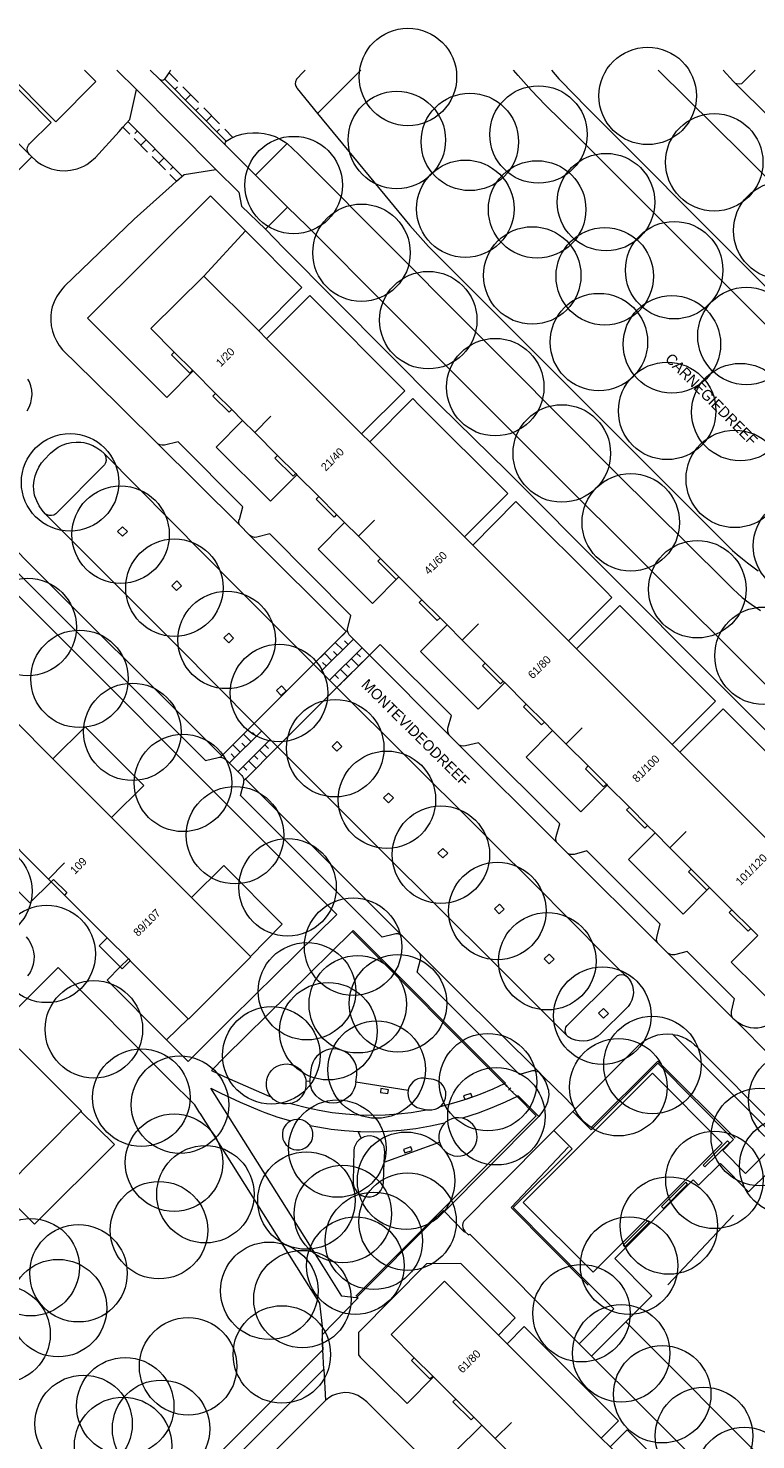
# Model space of a CAD drawing. Header units: metres. Extents: x 134994 to 136506, y 457393 to 459006.
# Tile 125 of 171: x 135642 to 135737, y 458820 to 459005. Entities that reach past the tile are written whole.
import ezdxf
from ezdxf.enums import TextEntityAlignment as Align

# ---------------------------------------------------------------- set-up
doc = ezdxf.new("R2010")
doc.units = ezdxf.units.M
for name, color, linetype, lineweight in [('B-WE-GR-BOOM-S', 250, 'Continuous', 13), ('B-WE-GW_TALUDLIJNEN', 251, 'Continuous', 5), ('B-WE-KG_BEBOUWING', 251, 'Continuous', 20), ('B-WE-KG_BEBOUWING TUSSENMUUR', 251, 'Continuous', 5), ('B-WE-KG_HUISNR', 251, 'Continuous', 5), ('B-WE-KG_ONDERGROND_REST', 251, 'Continuous', 5), ('B-WE-KG_STRAATNAAM', 251, 'Continuous', 5)]:
    doc.layers.add(name, color=color, linetype=linetype, lineweight=lineweight)
doc.styles.add('Styledgn000', font='dgn000.shx')

# ---------------------------------------------------------------- blocks, each defined once
blk = doc.blocks.new('SGR-BOOM_02')
blk.add_circle((0, 0), 6.4)

msp = doc.modelspace()

# ---------------------------------------------------------------- linework, layer by layer
at = {"layer": 'B-WE-GW_TALUDLIJNEN', "flags": 128}
msp.add_lwpolyline([(135664.93, 458972.94), (135670.4, 458978.88)], dxfattribs=at)
at = {"layer": 'B-WE-KG_BEBOUWING', "flags": 128}
for points in [[(135739.79, 458898.07), (135733.08, 458904.78), (135727.47, 458910.4), (135726.44, 458911.43), (135719.45, 458918.42), (135713.88, 458923.98), (135712.82, 458925.04), (135705.81, 458932.05), (135700.26, 458937.61), (135699.19, 458938.67), (135692.17, 458945.69), (135686.72, 458951.15), (135685.65, 458952.22), (135678.54, 458959.33), (135673.16, 458964.71), (135672.14, 458965.73), (135664.93, 458972.94), (135657.97, 458966.04), (135661.05, 458962.96)], [(135663.45, 458960.56), (135661.05, 458962.96), (135660.69, 458962.6), (135663.09, 458960.2), (135663.45, 458960.56), (135663.52, 458960.48), (135666.48, 458957.52), (135668.59, 458955.41), (135670.03, 458953.97), (135671.61, 458952.4), (135674.61, 458949.39), (135677, 458947), (135677.17, 458946.84), (135680.03, 458943.97), (135682.38, 458941.62), (135683.43, 458940.57), (135685.24, 458938.76), (135688.14, 458935.86), (135690.55, 458933.45), (135690.56, 458933.44), (135693.58, 458930.42), (135695.96, 458928.04), (135696.88, 458927.13), (135698.88, 458925.12), (135701.89, 458922.11), (135704.27, 458919.73), (135704.46, 458919.54), (135707.29, 458916.72), (135709.66, 458914.34), (135710.74, 458913.26), (135712.52, 458911.48), (135715.4, 458908.6), (135717.8, 458906.2), (135717.92, 458906.08), (135720.82, 458903.18), (135723.22, 458900.78), (135724.2, 458899.8), (135726.15, 458897.85), (135728.96, 458895.03), (135731.37, 458892.63), (135731.01, 458892.28), (135730.55, 458892.74), (135728.61, 458894.68), (135728.96, 458895.03)], [(135666.48, 458957.52), (135666.12, 458957.17), (135668.24, 458955.05), (135668.59, 458955.41)], [(135690.55, 458933.45), (135690.2, 458933.1), (135688.84, 458934.45), (135687.79, 458935.51), (135688.14, 458935.86)], [(135701.89, 458922.11), (135701.53, 458921.76), (135703.92, 458919.38), (135704.27, 458919.73)], [(135637.01, 458901.28), (135644.53, 458893.75), (135644.89, 458893.39), (135645.2, 458893.7), (135646.95, 458891.96), (135646.64, 458891.64), (135652.25, 458886.03), (135651.19, 458884.97), (135653.96, 458882.2), (135654.2, 458881.95), (135655.26, 458883.01), (135662.88, 458875.39), (135662.94, 458875.33), (135671.12, 458883.52), (135671.05, 458883.59), (135663.33, 458891.31), (135652.81, 458901.83), (135652.72, 458901.93), (135645.11, 458909.53), (135634.84, 458919.81)], [(135709.66, 458914.34), (135709.3, 458913.99), (135706.93, 458916.36), (135707.29, 458916.72)], [(135715.4, 458908.6), (135715.05, 458908.24), (135717.44, 458905.85), (135717.8, 458906.2)], [(135723.22, 458900.78), (135722.87, 458900.42), (135720.46, 458902.83), (135720.82, 458903.18)], [(135731.37, 458892.63), (135734.3, 458889.7), (135736.76, 458887.24), (135737.68, 458886.32)], [(135652.25, 458886.03), (135655.02, 458883.25), (135655.26, 458883.01)], [(135635.88, 458866.64), (135634.82, 458867.7), (135631.78, 458864.66), (135632.87, 458863.63), (135635.88, 458866.64), (135640.6, 458871.36), (135640.7, 458871.46), (135648.86, 458863.26), (135648.8, 458863.2), (135638.34, 458852.73), (135630.76, 458845.14), (135630.64, 458845.02), (135620.24, 458834.61), (135612.71, 458827.09), (135612.61, 458826.98), (135602.15, 458816.51)], [(135692.58, 458830.88), (135692.21, 458830.52), (135694.62, 458828.11), (135694.99, 458828.47), (135692.58, 458830.88), (135689.53, 458833.92), (135696.53, 458840.94), (135703.64, 458833.83), (135704.77, 458832.7), (135710.21, 458827.26), (135717.14, 458820.32), (135718.29, 458819.17), (135723.88, 458813.58), (135730.86, 458806.6), (135732.02, 458805.44), (135737.55, 458799.9)], [(135706.14, 458817.31), (135703.2, 458820.25), (135701.43, 458822.02), (135700.39, 458823.06), (135698.02, 458825.43), (135695.1, 458828.35), (135694.99, 458828.47)], [(135698.02, 458825.43), (135697.65, 458825.07), (135700.03, 458822.7), (135700.39, 458823.06)]]:
    msp.add_lwpolyline(points, dxfattribs=at)
at = {"layer": 'B-WE-KG_BEBOUWING'}
for points in [[(135677, 458947), (135676.65, 458946.65), (135674.26, 458949.04), (135674.61, 458949.39)], [(135682.38, 458941.62), (135682.03, 458941.27), (135679.67, 458943.62), (135680.03, 458943.97)], [(135695.96, 458928.04), (135695.6, 458927.69), (135693.23, 458930.07), (135693.58, 458930.42)], [(135644.89, 458893.39), (135646.64, 458891.64)], [(135736.76, 458887.24), (135736.41, 458886.88), (135733.94, 458889.35), (135734.3, 458889.7)]]:
    msp.add_lwpolyline(points, dxfattribs=at)
at = {"layer": 'B-WE-KG_BEBOUWING TUSSENMUUR'}
for p, q in [((135671.61, 458952.4), (135673.73, 458954.52)), ((135685.24, 458938.76), (135687.37, 458940.88)), ((135698.88, 458925.12), (135701, 458927.25)), ((135712.52, 458911.49), (135714.64, 458913.61)), ((135726.15, 458897.85), (135728.27, 458899.97)), ((135644.51, 458893.74), (135646.65, 458895.87)), ((135703.21, 458820.25), (135705.33, 458822.37))]:
    msp.add_line(p, q, dxfattribs=at)
at = {"layer": 'B-WE-KG_ONDERGROND_REST'}
for p, q in [((135642.02, 458988.9), (135631.02, 459000)), ((135667.9, 458989.98), (135659.11, 458998.79)), ((135659.79, 458998.82), (135667.85, 458990.65)), ((135660.39, 458999.63), (135661.5, 458998.51)), ((135666.51, 458986.93), (135656.07, 458997.43)), ((135661.13, 458997.46), (135661.49, 458997.81)), ((135662.19, 458997.81), (135664.24, 458995.72)), ((135662.51, 458996.07), (135663.22, 458996.77)), ((135677.2, 458997.56), (135679.86, 458994.31)), ((135712.63, 458997.73), (135716.1, 458994.2)), ((135663.88, 458994.68), (135664.23, 458995.03)), ((135664.93, 458995.03), (135666.99, 458992.95)), ((135714, 458991.27), (135709.77, 458995.41)), ((135662.1, 458986.07), (135654.97, 458993.24)), ((135665.25, 458993.28), (135665.96, 458993.99)), ((135655.2, 458991.59), (135654.32, 458992.47)), ((135657.55, 458989.23), (135655.79, 458991)), ((135656.2, 458992), (135655.85, 458991.65)), ((135657.38, 458990.82), (135656.67, 458990.11)), ((135666.62, 458991.9), (135666.98, 458992.25)), ((135667.67, 458992.25), (135668.76, 458991.15)), ((135658.55, 458989.64), (135658.19, 458989.29)), ((135671.7, 458986.21), (135675.86, 458990.35)), ((135642.33, 458988.59), (135638.09, 458984.34)), ((135642.02, 458988.9), (135642.33, 458988.59)), ((135659.89, 458986.88), (135658.13, 458988.64)), ((135659.72, 458988.47), (135659.01, 458987.76)), ((135660.89, 458987.29), (135660.54, 458986.93)), ((135661.36, 458985.4), (135660.48, 458986.29)), ((135673.04, 458979.1), (135675.93, 458981.99)), ((135694.46, 458976.82), (135698.87, 458972.4)), ((135658.76, 458951.02), (135669.62, 458940.26)), ((135670.92, 458938.93), (135669.62, 458940.26)), ((135683.09, 458925.7), (135683.81, 458926.42)), ((135680.31, 458920.99), (135684.59, 458925.27)), ((135685.72, 458924.13), (135681.44, 458919.86)), ((135681.66, 458924.28), (135682.73, 458925.35)), ((135683.17, 458923.84), (135682.2, 458924.81)), ((135683.88, 458924.55), (135683.4, 458925.04)), ((135679.35, 458921.96), (135679.88, 458922.5)), ((135680.24, 458922.85), (135681.31, 458923.92)), ((135681.03, 458921.71), (135680.54, 458922.19)), ((135681.74, 458922.42), (135680.77, 458923.39)), ((135682.45, 458923.13), (135681.97, 458923.61)), ((135686.68, 458923.16), (135682.41, 458918.89)), ((135684.29, 458922.71), (135685.26, 458921.74)), ((135685.79, 458922.27), (135684.73, 458921.2)), ((135685, 458923.42), (135685.49, 458922.93)), ((135686.68, 458923.16), (135686.15, 458922.63)), ((135697.2, 458912.62), (135686.68, 458923.16)), ((135679.35, 458921.96), (135675.8, 458918.43)), ((135682.41, 458918.89), (135679.35, 458921.96)), ((135682.16, 458920.57), (135682.64, 458920.09)), ((135682.87, 458921.28), (135683.84, 458920.31)), ((135684.37, 458920.85), (135683.3, 458919.78)), ((135683.58, 458921.99), (135684.06, 458921.51)), ((135682.41, 458918.89), (135674.62, 458911.11)), ((135675.75, 458918.48), (135675.1, 458917.86)), ((135675.75, 458918.48), (135675.8, 458918.43)), ((135682.95, 458919.42), (135682.41, 458918.89)), ((135675.17, 458917.79), (135671.56, 458914.19)), ((135675.17, 458917.79), (135675.1, 458917.86)), ((135675.8, 458918.43), (135675.17, 458917.79)), ((135671.56, 458914.19), (135667.31, 458909.94)), ((135668.28, 458908.97), (135672.53, 458913.22)), ((135669.61, 458912.24), (135670.68, 458913.3)), ((135671.03, 458913.66), (135671.56, 458914.19)), ((135671.82, 458912.51), (135671.34, 458913)), ((135668.2, 458910.83), (135669.26, 458911.89)), ((135669.7, 458910.39), (135668.73, 458911.36)), ((135673.66, 458912.08), (135669.41, 458907.84)), ((135670.41, 458911.1), (135669.92, 458911.58)), ((135671.11, 458911.8), (135670.15, 458912.77)), ((135674.62, 458911.11), (135670.39, 458906.88)), ((135672.95, 458911.37), (135673.43, 458910.89)), ((135674.62, 458911.11), (135674.09, 458910.58)), ((135674.62, 458911.11), (135674.62, 458911.11)), ((135697.2, 458912.62), (135698.35, 458911.45)), ((135711.26, 458898.6), (135698.35, 458911.45)), ((135667.11, 458909.74), (135667.84, 458910.47)), ((135667.31, 458909.94), (135667.11, 458909.74)), ((135668.99, 458909.68), (135668.51, 458910.17)), ((135670.82, 458909.25), (135671.79, 458908.28)), ((135671.53, 458909.96), (135672.02, 458909.47)), ((135672.24, 458910.67), (135673.21, 458909.7)), ((135673.74, 458910.23), (135672.68, 458909.17)), ((135670.12, 458908.54), (135670.6, 458908.06)), ((135672.32, 458908.81), (135671.26, 458907.75)), ((135670.39, 458906.88), (135670.2, 458906.69)), ((135691, 458886.27), (135670.39, 458906.88)), ((135711.26, 458898.6), (135712.65, 458897.2)), ((135724.53, 458885.38), (135712.65, 458897.2)), ((135704.4, 458866.87), (135684.43, 458886.87)), ((135691, 458886.27), (135693.15, 458884.15)), ((135725.78, 458884.09), (135724.53, 458885.38)), ((135731.69, 458878.17), (135725.78, 458884.09)), ((135734.37, 458875.51), (135731.69, 458878.17)), ((135662.88, 458875.39), (135660.04, 458872.65)), ((135734.83, 458875.07), (135739.46, 458870.42)), ((135678.86, 458867.2), (135678.38, 458867.15)), ((135691.77, 458865.97), (135684.91, 458867.05)), ((135704.56, 458866.94), (135704.4, 458866.87)), ((135704.7, 458866.57), (135704.4, 458866.87)), ((135704.78, 458866.64), (135704.62, 458866.49)), ((135709.02, 458868.32), (135709.39, 458867.95)), ((135705.48, 458865.77), (135704.7, 458866.57)), ((135705.49, 458865.77), (135704.7, 458866.57)), ((135705.26, 458866.33), (135704.94, 458866.01)), ((135705.57, 458865.85), (135705.41, 458865.69)), ((135706.07, 458865.18), (135705.48, 458865.77)), ((135706.24, 458865.26), (135706.07, 458865.18)), ((135708.92, 458862.58), (135706.24, 458865.26)), ((135713.42, 458863.2), (135710.92, 458860.72)), ((135713.77, 458863.56), (135713.42, 458863.2)), ((135696.56, 458850.1), (135708.48, 458862.11)), ((135708.48, 458862.11), (135708.92, 458862.58)), ((135685.2, 458860.55), (135685.6, 458859.69)), ((135688.64, 458856.55), (135695.9, 458859.17)), ((135696.56, 458850.1), (135696.39, 458850.21)), ((135734.52, 458849.59), (135725.86, 458840.43)), ((135685.79, 458839.58), (135684.96, 458838.76)), ((135720.34, 458835.57), (135715.87, 458831.09)), ((135757.97, 458797.94), (135720.34, 458835.57)), ((135680.47, 458833.87), (135680.48, 458833.39)), ((135680.48, 458833.39), (135680.57, 458831.91)), ((135714.24, 458832.72), (135715.87, 458831.09)), ((135680.71, 458829.37), (135680.92, 458825.28))]:
    msp.add_line(p, q, dxfattribs=at)
at = {"layer": 'B-WE-KG_ONDERGROND_REST', "flags": 128}
for points in [[(135642.02, 458988.9), (135641.88, 458989.11), (135641.78, 458989.35), (135641.75, 458989.61), (135641.79, 458989.87), (135641.89, 458990.11), (135642.05, 458990.32), (135644.87, 458993.1), (135638.03, 459000)], [(135638.76, 459000), (135645.5, 458993.19), (135650.77, 458998.47), (135649.25, 459000)], [(135656.07, 458997.43), (135653.52, 459000)], [(135657.9, 459000), (135659.11, 458998.79)], [(135659.11, 458998.79), (135659.27, 458998.69), (135659.45, 458998.65), (135659.63, 458998.7), (135659.78, 458998.82), (135659.79, 458998.83)], [(135659.79, 458998.82), (135660.21, 458999.35), (135660.39, 458999.64)], [(135660.39, 458999.64), (135660.57, 458999.92), (135660.61, 459000)], [(135677.11, 458998.8), (135676.98, 458998.46), (135676.95, 458998.18), (135677.01, 458997.9), (135677.13, 458997.64), (135677.2, 458997.56)], [(135678.25, 459000), (135677.99, 458999.73), (135677.11, 458998.8)], [(135685.56, 459000), (135679.86, 458994.31)], [(135709.77, 458995.41), (135707.99, 458997.29), (135706.23, 458999.26), (135705.6, 459000)], [(135710.61, 459000), (135711.57, 458998.86), (135712.6, 458997.77), (135712.63, 458997.73)], [(135759.53, 458965.14), (135735.71, 458988.98), (135724.6, 459000)], [(135733.14, 459000), (135734.49, 458998.51), (135734.78, 458998.25)], [(135737.36, 459000), (135735.55, 458998.19), (135735.25, 458998.15), (135734.96, 458998.18), (135734.78, 458998.25)], [(135773.42, 458959.67), (135747.81, 458985.33), (135734.78, 458998.25)], [(135654.31, 458992.48), (135655.2, 458993.5), (135656.07, 458997.43)], [(135679.86, 458994.31), (135691.99, 458979.59)], [(135716.1, 458994.2), (135735.39, 458974.89), (135741.96, 458968.33), (135753.39, 458962.6)], [(135650.71, 458988.52), (135653.83, 458991.93), (135654.31, 458992.48)], [(135667.87, 458990.67), (135668.52, 458991.04), (135668.76, 458991.15)], [(135668.76, 458991.15), (135669.2, 458991.34), (135669.91, 458991.56), (135670.64, 458991.71), (135671.39, 458991.77), (135672.13, 458991.76), (135672.87, 458991.67), (135673.6, 458991.5), (135674.3, 458991.25), (135674.97, 458990.93), (135675.61, 458990.53), (135675.86, 458990.35)], [(135714, 458991.27), (135764.54, 458940.74), (135785.14, 458920.17), (135786.3, 458919.05), (135786.89, 458918.51), (135787.5, 458917.98), (135788.25, 458917.37), (135789.01, 458916.78), (135789.79, 458916.22), (135790.58, 458915.67), (135791.28, 458915.22), (135791.99, 458914.79), (135792.71, 458914.38), (135797.02, 458912.15), (135798.35, 458911.42), (135799.63, 458910.62), (135800.77, 458909.84), (135801.86, 458909.01), (135802.39, 458908.57), (135802.92, 458908.1), (135803.92, 458907.14), (135828.05, 458883.04)], [(135667.9, 458989.98), (135667.78, 458990.14), (135667.74, 458990.34), (135667.78, 458990.53), (135667.87, 458990.67)], [(135671.7, 458986.21), (135667.9, 458989.98)], [(135675.86, 458990.35), (135677.36, 458988.96), (135690.42, 458975.85), (135698.49, 458967.76)], [(135642.33, 458988.59), (135642.87, 458988.1), (135643.16, 458987.87), (135643.63, 458987.57), (135644.12, 458987.32), (135644.88, 458987.04), (135645.27, 458986.92), (135645.66, 458986.84), (135646.03, 458986.8), (135646.73, 458986.78), (135647.42, 458986.84), (135647.87, 458986.92), (135648.31, 458987.03), (135648.74, 458987.18), (135649.16, 458987.36), (135649.58, 458987.6), (135649.98, 458987.88), (135650.71, 458988.52)], [(135655.77, 458980.42), (135660.77, 458984.89), (135661.36, 458985.4)], [(135661.36, 458985.4), (135662.36, 458986.27), (135666.51, 458986.93)], [(135666.51, 458986.93), (135669.52, 458983.94), (135669.89, 458982.11), (135673.04, 458979.1)], [(135675.93, 458981.99), (135671.7, 458986.21)], [(135670.4, 458978.88), (135665.81, 458983.48), (135649.64, 458967.39), (135660.06, 458956.99), (135663.52, 458960.48)], [(135678.49, 458979.49), (135675.93, 458981.99)], [(135655.77, 458980.42), (135646.64, 458971.6), (135646.41, 458971.36), (135645.96, 458970.8), (135645.58, 458970.2), (135645.26, 458969.56), (135645.02, 458968.88), (135644.94, 458968.52), (135644.85, 458967.82), (135644.83, 458967.11), (135644.9, 458966.41), (135645.05, 458965.72), (135645.27, 458965.06), (135645.57, 458964.42), (135645.94, 458963.82), (135646.38, 458963.26), (135650.4, 458959.33), (135658.76, 458951.02)], [(135672.14, 458965.73), (135677.81, 458971.43), (135670.4, 458978.88)], [(135673.04, 458979.1), (135675.45, 458976.61)], [(135678.49, 458979.49), (135699.95, 458957.96), (135709.73, 458948.18), (135751.83, 458906.2), (135754.44, 458903.65)], [(135691.99, 458979.59), (135694.46, 458976.82)], [(135675.45, 458976.61), (135695.92, 458956), (135704.79, 458947.32), (135731.77, 458920.22), (135747.8, 458904.23), (135753.22, 458898.85)], [(135698.87, 458972.4), (135712.68, 458958.57), (135733.74, 458937.5), (135734.36, 458936.91), (135735, 458936.35), (135735.67, 458935.79), (135736.34, 458935.26), (135737.04, 458934.73), (135737.74, 458934.23)], [(135685.65, 458952.22), (135691.34, 458957.88), (135678.84, 458970.38), (135673.16, 458964.71)], [(135698.49, 458967.76), (135704.96, 458961.3), (135719.15, 458947.03), (135733.32, 458932.96), (135734.45, 458931.82), (135735.03, 458931.27), (135735.64, 458930.74), (135736.22, 458930.28), (135736.82, 458929.84), (135738.04, 458929)], [(135641.72, 458955.23), (135641.99, 458955.73), (135642.2, 458956.27), (135642.32, 458956.83), (135642.37, 458957.39), (135642.33, 458957.96), (135642.22, 458958.52), (135642.03, 458959.06), (135641.83, 458959.41)], [(135686.72, 458951.15), (135692.39, 458956.84), (135693.22, 458955.99), (135704.88, 458944.37), (135699.19, 458938.67)], [(135677.17, 458946.84), (135673.68, 458943.36), (135666.56, 458950.47), (135670.03, 458953.97)], [(135644.1, 458941.73), (135643.7, 458942.21), (135643.31, 458942.78), (135642.99, 458943.4), (135642.74, 458944.05), (135642.71, 458944.18), (135642.61, 458944.81), (135642.58, 458945.44), (135642.63, 458946.08), (135642.77, 458946.7), (135642.98, 458947.29), (135643.26, 458947.86), (135643.61, 458948.39), (135644.03, 458948.87), (135644.71, 458949.57), (135644.81, 458949.67), (135645.27, 458950.09), (135645.79, 458950.45), (135646.34, 458950.73), (135646.93, 458950.94), (135647.54, 458951.08), (135648.16, 458951.14), (135648.78, 458951.11), (135649.19, 458951.06), (135649.78, 458950.92), (135650.36, 458950.7), (135650.89, 458950.4), (135651.39, 458950.04), (135651.84, 458949.62)], [(135669.62, 458940.26), (135669.53, 458940.49), (135669.52, 458940.73), (135669.59, 458940.96), (135669.6, 458940.97), (135670.06, 458942.65), (135661.57, 458951.15), (135659.77, 458950.74), (135659.47, 458950.72), (135659.17, 458950.77), (135658.9, 458950.9), (135658.76, 458951.02)], [(135651.84, 458949.62), (135652, 458949.34), (135652.08, 458949.04), (135652.09, 458948.72), (135652.02, 458948.41), (135651.87, 458948.13), (135651.85, 458948.1), (135645.49, 458941.69), (135645.23, 458941.54), (135644.93, 458941.48), (135644.63, 458941.49), (135644.35, 458941.58), (135644.1, 458941.73)], [(135651.84, 458949.62), (135669.28, 458932.04), (135679.35, 458921.96)], [(135616.58, 458938.07), (135625, 458946.52), (135629.56, 458941.96), (135631.52, 458939.97), (135682.4, 458889.09), (135674.45, 458881.26), (135668.56, 458875.49), (135662.88, 458869.8), (135660.04, 458872.65)], [(135631.95, 458945.26), (135630.54, 458943.88), (135646.46, 458928), (135660.32, 458914.11), (135665.17, 458909.3), (135666.81, 458909.72), (135666.99, 458909.75), (135667.11, 458909.74)], [(135631.95, 458945.26), (135644.05, 458933.15), (135662.91, 458914.32), (135667.31, 458909.94)], [(135712.82, 458925.04), (135718.54, 458930.73), (135717.77, 458931.52), (135705.93, 458943.32), (135700.26, 458937.61)], [(135644.1, 458941.73), (135661.51, 458924.29), (135671.56, 458914.19)], [(135653.6, 458939.39), (135654.25, 458940.01), (135654.89, 458939.37), (135654.24, 458938.76), (135653.6, 458939.39)], [(135686.68, 458923.16), (135684.04, 458925.82), (135683.89, 458926.07), (135683.81, 458926.35), (135683.81, 458926.65), (135683.83, 458926.73), (135684.23, 458928.35), (135673.6, 458939.07), (135671.9, 458938.64), (135671.61, 458938.62), (135671.32, 458938.68), (135671.06, 458938.81), (135670.92, 458938.93)], [(135670.92, 458938.93), (135683.63, 458926.24), (135679.35, 458921.96)], [(135690.56, 458933.44), (135687.07, 458929.95), (135679.97, 458937.09), (135683.43, 458940.57)], [(135660.71, 458932.27), (135661.37, 458932.89), (135662, 458932.25), (135661.35, 458931.63), (135660.71, 458932.27)], [(135726.44, 458911.43), (135732.14, 458917.1), (135719.59, 458929.68), (135713.88, 458923.98)], [(135667.56, 458925.41), (135668.22, 458926.03), (135668.85, 458925.39), (135668.2, 458924.77), (135667.56, 458925.41)], [(135704.46, 458919.54), (135700.98, 458916.04), (135693.4, 458923.63), (135696.88, 458927.13)], [(135697.2, 458912.62), (135697.05, 458912.86), (135696.97, 458913.13), (135696.97, 458913.41), (135697, 458913.55), (135697.45, 458915.22), (135688.09, 458924.57), (135686.68, 458923.16)], [(135675.1, 458917.86), (135674.46, 458918.5), (135675.12, 458919.12), (135675.75, 458918.48)], [(135682.41, 458918.89), (135710.23, 458891.19), (135711.07, 458890.31)], [(135739.79, 458898.07), (135745.49, 458903.74), (135733.14, 458916.08), (135727.47, 458910.4)], [(135652.81, 458901.83), (135657.04, 458906.05), (135649.34, 458913.75), (135645.11, 458909.53)], [(135671.56, 458914.19), (135673.66, 458912.08), (135674.62, 458911.11)], [(135717.92, 458906.08), (135714.44, 458902.59), (135707.26, 458909.75), (135710.74, 458913.26)], [(135674.62, 458911.11), (135688.27, 458897.43), (135703.29, 458882.53)], [(135681.78, 458911.17), (135682.44, 458911.79), (135683.07, 458911.15), (135682.42, 458910.53), (135681.78, 458911.17)], [(135711.26, 458898.6), (135711.17, 458898.85), (135711.16, 458899.1), (135711.22, 458899.34), (135711.67, 458900.98), (135700.99, 458911.65), (135699.3, 458911.22), (135699.02, 458911.18), (135698.75, 458911.22), (135698.49, 458911.34), (135698.35, 458911.45)], [(135667.11, 458909.74), (135667.28, 458909.73), (135667.55, 458909.64), (135667.78, 458909.48), (135669.91, 458907.33), (135670.02, 458907.2), (135670.15, 458906.94), (135670.2, 458906.69)], [(135670.91, 458907.4), (135670.2, 458906.69)], [(135691, 458886.27), (135690.75, 458886.43), (135690.47, 458886.53), (135690.17, 458886.55), (135689.97, 458886.52), (135688.35, 458886.1), (135669.77, 458904.7), (135670.18, 458906.38), (135670.2, 458906.66), (135670.2, 458906.69)], [(135688.54, 458904.41), (135689.19, 458905.02), (135689.83, 458904.39), (135689.17, 458903.77), (135688.54, 458904.41)], [(135644.89, 458893.39), (135642.06, 458890.6), (135634.08, 458898.62), (135635.82, 458900.35)], [(135731.01, 458892.28), (135727.88, 458889.15), (135720.73, 458896.32), (135724.2, 458899.8)], [(135695.68, 458897.15), (135696.33, 458897.76), (135696.97, 458897.13), (135696.31, 458896.51), (135695.68, 458897.15)], [(135724.53, 458885.38), (135724.41, 458885.58), (135724.37, 458885.81), (135724.41, 458886.03), (135724.44, 458886.1), (135724.87, 458887.8), (135715.23, 458897.43), (135713.56, 458896.99), (135713.29, 458896.95), (135713.01, 458896.99), (135712.76, 458897.11), (135712.65, 458897.2)], [(135671.05, 458883.59), (135675.24, 458887.82), (135667.56, 458895.54), (135663.33, 458891.31)], [(135731.37, 458892.63), (135731.01, 458892.28)], [(135703.1, 458889.82), (135703.75, 458890.44), (135704.39, 458889.8), (135703.73, 458889.19), (135703.1, 458889.82)], [(135711.07, 458890.31), (135719.71, 458881.65), (135720.49, 458880.95)], [(135704.56, 458866.94), (135684.53, 458886.97), (135684.43, 458886.87)], [(135641.58, 458886.15), (135641.93, 458885.72), (135642.22, 458885.24), (135642.44, 458884.72), (135642.58, 458884.18), (135642.64, 458883.63), (135642.62, 458883.07), (135642.53, 458882.52), (135642.35, 458881.98), (135642.11, 458881.48), (135641.79, 458881.02)], [(135684.43, 458886.87), (135667.69, 458870.38), (135665.94, 458868.58)], [(135740.94, 458876.16), (135734.21, 458882.81), (135737.68, 458886.32)], [(135709.02, 458868.32), (135708.7, 458868.47), (135708.36, 458868.54), (135708.09, 458868.55), (135706.38, 458868.08), (135692.96, 458881.51), (135693.41, 458883.18), (135693.44, 458883.46), (135693.39, 458883.74), (135693.27, 458884), (135693.15, 458884.15)], [(135709.02, 458868.32), (135698.3, 458878.96), (135693.15, 458884.15)], [(135709.65, 458883.26), (135710.31, 458883.88), (135710.94, 458883.24), (135710.29, 458882.62), (135709.65, 458883.26)], [(135733.26, 458879.38), (135728.42, 458884.24), (135726.76, 458883.8), (135726.45, 458883.79), (135726.15, 458883.86), (135725.88, 458884.01), (135725.78, 458884.09)], [(135664.42, 458863.01), (135663.73, 458864.07), (135660.3, 458867.51), (135645.81, 458882.14), (135637.81, 458874.14)], [(135660.04, 458872.65), (135652.23, 458880.47), (135653.96, 458882.2)], [(135653.96, 458882.2), (135655.02, 458883.25)], [(135703.29, 458882.53), (135711.87, 458873.95), (135712.67, 458873.14)], [(135712.67, 458873.14), (135712.62, 458873.19), (135712.48, 458873.44), (135712.41, 458873.72), (135712.42, 458874.01), (135712.5, 458874.28), (135712.66, 458874.52), (135719.04, 458880.88), (135719.26, 458881.06), (135719.53, 458881.17), (135719.81, 458881.21), (135720.1, 458881.17), (135720.36, 458881.05), (135720.49, 458880.95)], [(135720.49, 458880.95), (135720.8, 458880.59), (135721.05, 458880.18), (135721.23, 458879.73), (135721.33, 458879.26), (135721.35, 458878.78), (135721.3, 458878.3), (135721.16, 458877.84), (135720.95, 458877.41), (135720.68, 458877.02), (135720.35, 458876.68), (135717.09, 458873.46), (135716.7, 458873.12), (135716.26, 458872.84), (135715.78, 458872.64), (135715.27, 458872.51), (135714.76, 458872.46), (135714.24, 458872.48), (135713.73, 458872.59), (135713.24, 458872.78), (135712.79, 458873.03), (135712.73, 458873.07), (135712.67, 458873.14)], [(135733.26, 458879.38), (135734.59, 458878.04), (135734.21, 458876.35), (135734.19, 458876.15), (135734.2, 458875.94), (135734.24, 458875.78), (135734.37, 458875.51)], [(135716.79, 458876.11), (135717.44, 458876.73), (135718.08, 458876.09), (135717.42, 458875.47), (135716.79, 458876.11)], [(135734.83, 458875.07), (135735.27, 458874.8), (135735.73, 458874.57), (135736.2, 458874.37), (135736.7, 458874.25), (135737.19, 458874.2), (135737.68, 458874.21), (135738.16, 458874.29), (135738.63, 458874.41), (135739.04, 458874.58), (135739.42, 458874.79), (135739.78, 458875.05), (135740.12, 458875.32), (135740.94, 458876.16)], [(135734.83, 458875.07), (135734.42, 458875.45), (135734.37, 458875.51)], [(135726.53, 458873.35), (135740.44, 458859.41), (135739.59, 458858.57), (135738.36, 458857.37), (135736.07, 458855.09), (135733.1, 458858.09), (135734.52, 458859.56), (135724.55, 458869.57), (135715.8, 458860.82), (135713.42, 458863.2)], [(135713.77, 458863.56), (135721.32, 458871.18), (135722.21, 458872.04), (135722.26, 458872.08), (135722.77, 458872.48), (135723.33, 458872.81), (135723.93, 458873.08), (135724.55, 458873.27), (135725.2, 458873.38), (135725.85, 458873.41), (135726.5, 458873.36), (135726.53, 458873.35)], [(135726.53, 458873.35), (135727.14, 458873.23), (135727.76, 458873.03), (135728.35, 458872.75), (135728.9, 458872.4), (135729.4, 458871.98), (135729.58, 458871.81), (135740.52, 458860.86), (135753.59, 458847.79), (135762.42, 458838.96)], [(135684.91, 458867.05), (135685.03, 458868.03), (135685.05, 458868.26), (135685.03, 458868.76), (135684.93, 458869.24), (135684.76, 458869.7), (135684.51, 458870.13), (135684.2, 458870.51), (135683.83, 458870.83), (135683.41, 458871.09), (135682.96, 458871.28), (135682.48, 458871.4), (135681.99, 458871.43), (135681.49, 458871.39), (135681.02, 458871.27), (135680.57, 458871.07), (135680.15, 458870.8), (135679.79, 458870.47), (135679.48, 458870.08), (135679.25, 458869.65), (135679.08, 458869.18), (135678.99, 458868.7), (135678.86, 458867.4), (135678.86, 458867.3), (135678.86, 458867.2)], [(135665.94, 458868.58), (135667.61, 458867.83), (135673.21, 458865.36), (135673.75, 458865.15)], [(135673.75, 458865.15), (135673.68, 458865.25), (135673.43, 458865.64), (135673.26, 458866.06), (135673.16, 458866.51), (135673.15, 458866.97), (135673.21, 458867.42), (135673.35, 458867.85), (135673.56, 458868.26), (135673.84, 458868.62), (135674.18, 458868.93), (135674.57, 458869.17), (135674.99, 458869.34), (135675.44, 458869.44), (135675.9, 458869.46), (135676.35, 458869.4), (135676.79, 458869.25), (135677.2, 458869.04), (135677.56, 458868.76), (135677.86, 458868.42), (135678.11, 458868.03), (135678.28, 458867.61), (135678.38, 458867.15)], [(135734.72, 458859.71), (135724.56, 458869.83), (135715.75, 458861.07)], [(135676.36, 458864.28), (135676.79, 458864.42), (135677.2, 458864.63), (135677.56, 458864.91), (135677.87, 458865.25), (135678.11, 458865.64), (135678.28, 458866.07), (135678.38, 458866.51), (135678.39, 458866.97), (135678.38, 458867.15)], [(135684.91, 458867.05), (135684.82, 458866.56), (135684.65, 458866.1), (135684.41, 458865.67), (135684.1, 458865.28), (135683.73, 458864.96), (135683.32, 458864.69), (135682.87, 458864.49), (135682.39, 458864.37), (135681.9, 458864.33), (135681.41, 458864.37), (135680.93, 458864.48), (135680.48, 458864.68), (135680.07, 458864.94), (135679.7, 458865.27), (135679.39, 458865.65), (135679.14, 458866.08), (135678.97, 458866.54), (135678.88, 458867.02), (135678.86, 458867.2)], [(135695.97, 458863.83), (135696.1, 458863.94), (135696.36, 458864.25), (135696.56, 458864.6), (135696.68, 458864.98), (135696.73, 458865.39), (135696.7, 458865.79), (135696.59, 458866.17), (135696.4, 458866.53), (135696.15, 458866.85), (135695.84, 458867.11), (135695.48, 458867.3), (135695.1, 458867.42), (135694.13, 458867.56), (135693.85, 458867.6), (135693.45, 458867.58), (135693.06, 458867.49), (135692.7, 458867.32), (135692.38, 458867.08), (135692.11, 458866.78), (135691.91, 458866.44), (135691.78, 458866.06), (135691.77, 458865.97)], [(135704.4, 458866.87), (135702.89, 458866.17), (135701.2, 458865.47), (135699.47, 458864.84), (135697.72, 458864.29), (135695.97, 458863.83)], [(135706.88, 458851.26), (135716.05, 458842.1), (135733.02, 458859.05), (135723.86, 458868.24), (135706.88, 458851.26)], [(135710.2, 458866.04), (135710.04, 458866.63), (135709.8, 458867.2), (135709.5, 458867.72), (135709.12, 458868.21), (135709.02, 458868.32)], [(135713.77, 458863.56), (135712.48, 458864.92), (135709.39, 458867.95)], [(135684.96, 458838.76), (135683.08, 458838.97), (135680.66, 458842.81), (135665.84, 458866.26), (135667.17, 458865.61), (135669.72, 458864.44), (135672.3, 458863.34), (135672.96, 458863.08), (135674.64, 458862.49), (135676.34, 458861.97)], [(135676.36, 458864.28), (135676.25, 458864.25), (135675.8, 458864.21), (135675.34, 458864.24), (135674.89, 458864.36), (135674.48, 458864.55), (135674.1, 458864.81), (135673.77, 458865.13), (135673.75, 458865.15)], [(135684.91, 458838.97), (135708.6, 458862.64), (135706.07, 458865.18)], [(135688.13, 458865.73), (135689.11, 458865.57), (135689.19, 458866.07), (135688.2, 458866.22), (135688.13, 458865.73)], [(135691.77, 458865.97), (135691.73, 458865.66), (135691.75, 458865.27), (135691.86, 458864.88), (135692.04, 458864.52), (135692.29, 458864.21), (135692.59, 458863.95), (135692.94, 458863.76), (135693.32, 458863.64), (135694.19, 458863.44)], [(135706.07, 458865.18), (135704.51, 458864.43), (135702.75, 458863.68), (135700.95, 458863), (135698.92, 458862.33)], [(135699.22, 458864.81), (135700.17, 458865.13), (135700.01, 458865.6), (135699.06, 458865.28), (135699.22, 458864.81)], [(135710.2, 458866.04), (135710.22, 458865.87), (135710.23, 458865.39), (135710.18, 458864.92), (135710.07, 458864.45), (135709.91, 458864), (135709.87, 458863.93), (135709.43, 458863.23), (135708.92, 458862.58)], [(135648.8, 458863.2), (135653.18, 458858.89), (135642.71, 458848.4), (135638.34, 458852.73)], [(135664.42, 458863.01), (135677.87, 458841.64), (135680.11, 458838.04), (135680.54, 458834.64), (135680.46, 458834.62), (135680.47, 458833.87)], [(135676.36, 458864.28), (135676.72, 458864.17), (135678.4, 458863.73), (135680.1, 458863.37), (135681.81, 458863.09), (135683.53, 458862.89), (135685.26, 458862.77), (135687, 458862.73), (135688.73, 458862.77), (135690.46, 458862.89), (135692.18, 458863.09), (135694.19, 458863.44)], [(135695.97, 458863.83), (135695.64, 458863.61), (135695.26, 458863.46), (135694.86, 458863.38), (135694.46, 458863.39), (135694.33, 458863.41), (135694.19, 458863.44)], [(135676.34, 458861.97), (135676.01, 458861.76), (135675.72, 458861.48), (135675.49, 458861.15), (135675.33, 458860.78), (135675.25, 458860.39), (135675.25, 458859.98), (135675.33, 458859.59), (135675.48, 458859.22), (135675.7, 458858.89), (135675.99, 458858.61), (135676.33, 458858.39), (135676.7, 458858.24), (135677.09, 458858.17), (135677.49, 458858.18), (135677.88, 458858.27), (135678.25, 458858.43), (135678.58, 458858.66), (135678.85, 458858.95), (135679.06, 458859.29), (135679.2, 458859.67), (135679.26, 458860.07), (135679.24, 458860.47), (135679.15, 458860.85), (135678.98, 458861.22), (135678.89, 458861.35)], [(135678.89, 458861.35), (135678.88, 458861.36), (135678.61, 458861.66), (135678.29, 458861.9), (135677.93, 458862.07), (135677.54, 458862.17), (135677.14, 458862.18), (135676.74, 458862.12), (135676.38, 458861.99), (135676.34, 458861.97)], [(135685.2, 458860.55), (135683.43, 458860.67), (135681.66, 458860.87), (135679.9, 458861.15), (135678.89, 458861.35)], [(135696.56, 458861.69), (135694.69, 458861.28), (135692.77, 458860.93), (135690.84, 458860.7), (135689.07, 458860.57), (135687.28, 458860.51), (135685.5, 458860.54), (135685.2, 458860.55)], [(135696.56, 458861.69), (135696.27, 458861.35), (135696.04, 458860.96), (135695.88, 458860.54), (135695.8, 458860.1), (135695.8, 458859.65), (135695.86, 458859.3), (135695.9, 458859.17)], [(135695.9, 458859.17), (135696.06, 458858.75), (135696.3, 458858.37), (135696.6, 458858.03), (135696.95, 458857.76), (135697.35, 458857.55), (135697.78, 458857.41), (135698.22, 458857.35), (135698.67, 458857.38), (135699.11, 458857.48), (135699.52, 458857.65), (135699.89, 458857.9), (135700.22, 458858.21), (135700.49, 458858.57), (135700.68, 458858.98), (135700.8, 458859.41), (135700.85, 458859.86), (135700.81, 458860.3), (135700.7, 458860.74), (135700.51, 458861.15), (135700.25, 458861.51), (135699.93, 458861.83), (135699.56, 458862.08), (135699.15, 458862.27), (135698.92, 458862.33)], [(135698.92, 458862.33), (135698.85, 458862.35), (135698.4, 458862.4), (135697.95, 458862.38), (135697.52, 458862.27), (135697.11, 458862.09), (135696.73, 458861.84), (135696.63, 458861.75), (135696.56, 458861.69)], [(135685.6, 458859.69), (135685.32, 458859.49), (135685.05, 458859.2), (135684.84, 458858.85), (135684.7, 458858.47), (135684.65, 458858.08), (135684.54, 458854.05), (135684.55, 458853.76), (135684.64, 458853.36), (135684.8, 458853), (135685.03, 458852.67), (135685.33, 458852.4), (135685.67, 458852.19), (135686.05, 458852.05), (135686.44, 458851.99), (135686.84, 458852.02), (135687.23, 458852.11), (135687.59, 458852.29), (135687.91, 458852.53), (135688.17, 458852.83), (135688.37, 458853.18), (135688.5, 458853.56), (135688.55, 458853.95), (135688.64, 458856.55)], [(135688.64, 458856.55), (135688.7, 458857.95), (135688.68, 458858.2), (135688.6, 458858.6), (135688.44, 458858.97), (135688.21, 458859.3), (135687.92, 458859.57), (135687.58, 458859.79), (135687.2, 458859.93), (135686.81, 458860), (135686.4, 458859.99), (135686.01, 458859.9), (135685.65, 458859.73), (135685.6, 458859.69)], [(135710.92, 458860.72), (135703.2, 458852.97), (135699.2, 458848.93), (135699.09, 458848.8), (135698.96, 458848.54), (135698.91, 458848.26), (135698.94, 458847.98), (135699.04, 458847.72), (135699.22, 458847.49), (135699.23, 458847.47)], [(135710.92, 458860.72), (135713.29, 458858.32), (135705.55, 458850.6), (135715.5, 458840.58), (135718.77, 458837.3), (135714.24, 458832.72)], [(135730.5, 458856.18), (135730.74, 458855.93), (135733.96, 458859.11), (135733.71, 458859.36), (135730.5, 458856.18)], [(135692.12, 458858.57), (135691.17, 458858.24), (135691.34, 458857.77), (135692.28, 458858.1), (135692.12, 458858.57)], [(135712.81, 458858.57), (135705.32, 458850.59), (135715.4, 458840.39)], [(135762.42, 458838.96), (135761.65, 458838.22), (135741.87, 458857.99), (135740.98, 458857.1), (135739.17, 458855.33), (135736.45, 458852.66), (135732.78, 458856.39), (135729.91, 458853.52), (135729.21, 458854.23), (135718.91, 458843.91), (135723.76, 458839.01), (135720.34, 458835.57)], [(135725.05, 458850.74), (135725.3, 458850.49), (135728.48, 458853.69), (135728.24, 458853.93), (135725.05, 458850.74)], [(135685.79, 458839.58), (135694.77, 458848.59), (135696.39, 458850.21)], [(135696.56, 458850.1), (135699.18, 458847.37), (135699.23, 458847.47)], [(135720.24, 458845.43), (135719.99, 458845.68), (135723.19, 458848.87), (135723.44, 458848.62), (135720.24, 458845.43)], [(135699.23, 458847.47), (135699.71, 458847), (135699.85, 458847.12), (135714.24, 458832.72)], [(135703.64, 458833.83), (135705.84, 458836.12), (135698.71, 458843.25), (135694.2, 458843.21), (135685.26, 458834.21), (135685.23, 458831.24), (135685.45, 458830.96), (135691.63, 458824.85), (135695.1, 458828.35)], [(135680.47, 458833.87), (135685.19, 458838.74), (135684.96, 458838.76)], [(135680.57, 458831.91), (135680.48, 458833.39)], [(135717.14, 458820.32), (135719.38, 458822.6), (135707.01, 458834.96), (135704.77, 458832.7)], [(135642.87, 458794.24), (135680.57, 458831.91)], [(135680.71, 458829.37), (135680.57, 458831.91)], [(135756.49, 458790.5), (135722.49, 458824.49), (135715.87, 458831.09)], [(135680.71, 458829.37), (135650.31, 458798.99)], [(135737.67, 458773.73), (135730.49, 458780.97), (135711.58, 458799.85), (135686.33, 458825.1), (135685.77, 458825.54), (135685.17, 458825.93), (135685.09, 458825.97), (135684.57, 458826.15), (135684.02, 458826.26), (135683.46, 458826.29), (135682.91, 458826.24), (135682.36, 458826.11), (135681.85, 458825.91), (135681.36, 458825.63), (135680.92, 458825.28)], [(135680.92, 458825.28), (135657.42, 458801.79), (135652.39, 458796.9)], [(135708.19, 458814.6), (135705.05, 458811.44), (135697.94, 458818.54), (135701.43, 458822.02)], [(135730.86, 458806.6), (135733.12, 458808.84), (135720.55, 458821.42), (135718.29, 458819.17)]]:
    msp.add_lwpolyline(points, dxfattribs=at)

# ---------------------------------------------------------------- block references
at = {"layer": 'B-WE-GR-BOOM-S'}
for p in [(135691.74, 458999.09), (135723.23, 458996.6), (135690.28, 458990.81), (135699.87, 458990.56), (135708.89, 458991.53), (135731.97, 458987.88), (135676.74, 458984.89), (135717.76, 458982.65), (135699.28, 458981.78), (135708.71, 458981.69), (135740.9, 458978.92), (135685.64, 458976), (135726.71, 458973.71), (135708.07, 458973.02), (135717.59, 458972.91), (135694.41, 458967.15), (135716.82, 458964.27), (135736.2, 458965.07), (135726.41, 458963.98), (135703.21, 458958.35), (135725.79, 458955.23), (135735.39, 458955.07), (135711.95, 458949.64), (135647.37, 458945.84), (135734.67, 458946.3), (135721.01, 458940.59), (135654, 458938.98), (135743.5, 458937.49), (135661.07, 458932.01), (135729.75, 458931.81), (135641.8, 458926.84), (135667.94, 458925.15), (135738.44, 458923.07), (135648.6, 458920.04), (135674.81, 458918.18), (135655.54, 458913.08), (135682.19, 458910.93), (135662.19, 458906.37), (135688.98, 458904.16), (135669.03, 458899.51), (135696.07, 458896.95), (135635.98, 458892.14), (135675.93, 458892.66), (135703.49, 458889.55), (135684.54, 458884.86), (135644.29, 458883.91), (135710.05, 458882.95), (135678.48, 458879.01), (135685.15, 458877.3), (135690.43, 458877.42), (135717.28, 458875.8), (135650.49, 458874.01), (135681.28, 458873.76), (135673.8, 458870.59), (135687.63, 458868.72), (135723.85, 458869.33), (135702.25, 458867.07), (135719.38, 458866.4), (135656.73, 458865.04), (135661.8, 458864.11), (135742.87, 458864.72), (135703.36, 458862.59), (135682.47, 458858.35), (135737.95, 458859.87), (135661.02, 458856.5), (135741.71, 458856.05), (135691.5, 458854.12), (135732, 458854.23), (135665.14, 458852.35), (135678.41, 458851.52), (135683.19, 458849.76), (135659.04, 458847.63), (135691.69, 458848.74), (135726.01, 458848.24), (135687.26, 458846.23), (135642.19, 458842.76), (135648.47, 458841.97), (135684.83, 458842.96), (135720.79, 458842.97), (135673.53, 458839.67), (135677.88, 458838.58), (135645.79, 458837.39), (135714.54, 458836.72), (135638.37, 458833.98), (135675.18, 458831.31), (135719.75, 458831.46), (135662.87, 458829.74), (135725.14, 458826.08), (135654.61, 458824.51), (135649.14, 458822.19), (135659.32, 458821.54), (135730.62, 458820.61), (135654.33, 458819.3), (135735.91, 458815.35)]:
    msp.add_blockref('SGR-BOOM_02', p, dxfattribs=at)

# ---------------------------------------------------------------- texts
at = {"layer": 'B-WE-KG_HUISNR', "linetype": 'Continuous', "style": 'Styledgn000'}
for s, rotation, p in [('1/20', 44.9922, (135666.78, 458961.33)), ('21/40', 44.9922, (135680.58, 458947.62)), ('41/60', 44.9922, (135694.12, 458934.01)), ('61/80', 44.9922, (135707.76, 458920.33)), ('81/100', 44.9922, (135721.47, 458906.73)), ('109', 44.9845, (135647.63, 458894.66)), ('101/120', 44.9922, (135735.04, 458893.18)), ('89/107', 44.9845, (135655.93, 458886.5)), ('61/80', 44.9845, (135698.53, 458829.15))]:
    msp.add_text(s, height=1.054, rotation=rotation, dxfattribs=at).set_placement(p, align=Align.MIDDLE_LEFT)
at = {"layer": 'B-WE-KG_STRAATNAAM', "style": 'Styledgn000'}
for s, rotation, p in [('CARNEGIEDREEF', 314.9838, (135725.42, 458961.95)), ('MONTEVIDEODREEF', 315.2618, (135685.53, 458919.14))]:
    msp.add_text(s, height=1.4, rotation=rotation, dxfattribs=at).set_placement(p)

doc.saveas('drawing.dxf')
